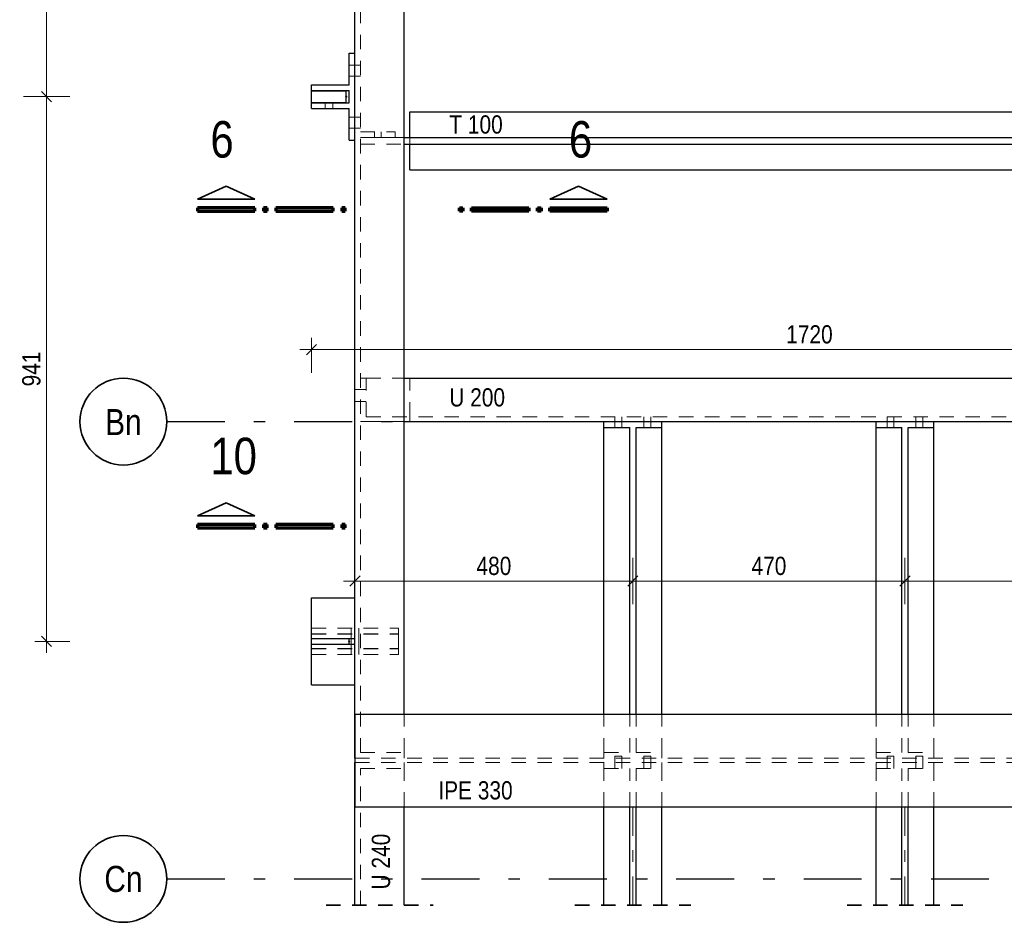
# Model space of a CAD drawing. Header units: millimetres. Extents: x 0 to 96, y -6 to 70.6.
# Tile 54 of 138: x 12.4 to 20.9, y 17.7 to 25.5. Entities that reach past the tile are written whole.
import ezdxf
from ezdxf.enums import TextEntityAlignment as Align

# ---------------------------------------------------------------- set-up
doc = ezdxf.new("R2010")
doc.units = ezdxf.units.MM
for name, pattern in [('DASHDOT', [1, 0.5, -0.25, 0, -0.25]), ('DASHDOTX2', [2, 1, -0.5, 0, -0.5]), ('HIDDEN', [0.375, 0.25, -0.125])]:
    doc.linetypes.add(name, pattern=pattern)
doc.layers.add('Achsen', color=7, linetype='Continuous', lineweight=20)
doc.styles.add('Arial Narrow', font='ARIALN.TTF')
doc.dimstyles.new('Arch_Strakon_dimstyle', dxfattribs={"dimtxt": 15.75, "dimasz": 1, "dimexe": 1.25, "dimexo": 0.0625, "dimgap": 1, "dimtad": 0, "dimdec": 3, "dimzin": 12, "dimdsep": 46, "dimtxsty": 'Arial Narrow', "dimblk": 'Arrowhead_Tick', "dimsah": 1, "dimcen": 0, "dimse1": 1, "dimse2": 1, "dimclrd": 6, "dimclrt": 2, "dimazin": 0, "dimtfac": 1, "dimtdec": 4, "dimtmove": 0, "dimatfit": 3, "dimldrblk": 'NONE', "dimfxl": 1, "dimtvp": 1, "dimtolj": 1, "dimtzin": 0, "dimlwd": 13, "dimarcsym": 2})

# ---------------------------------------------------------------- blocks, each defined once
blk = doc.blocks.new('Arrowhead_Tick')
at = {"color": 0, "linetype": 'Continuous', "lineweight": -2}
for p, q in [((0, 20), (0, -10)), ((-1, 0), (0, 0)), ((10, 0), (0, 0))]:
    blk.add_line(p, q, dxfattribs=at)
at = {"color": 2, "linetype": 'Continuous', "lineweight": 35}
blk.add_line((4.42, 4.42), (-4.42, -4.42), dxfattribs=at)
blk = doc.blocks.new('*D498')
at = {"color": 6, "linetype": 'Continuous', "lineweight": 13}
blk.add_line((15.2605, 20.6309), (17.6405, 20.6309), dxfattribs=at)
at = {"layer": 'Defpoints', "color": 0}
for p in [(17.6505, 20.6309), (15.2505, 17.8304), (17.6505, 17.8304)]:
    blk.add_point(p, dxfattribs=at)
at = {"color": 6, "lineweight": 13, "xscale": 0.01, "yscale": 0.01, "zscale": 0.01}
blk.add_blockref('Arrowhead_Tick', (17.6505, 20.6309), dxfattribs=at)
at = {"color": 6, "lineweight": 13, "xscale": 0.01, "yscale": 0.01, "zscale": 0.01, "rotation": 180}
blk.add_blockref('Arrowhead_Tick', (15.2505, 20.6309), dxfattribs=at)
at = {"color": 2, "lineweight": 0, "insert": (16.4505, 20.7613), "char_height": 0.1575, "attachment_point": 5, "style": 'Arial Narrow'}
blk.add_mtext('\\A1;480', dxfattribs=at)
blk = doc.blocks.new('_None')
blk = doc.blocks.new('*D499')
at = {"color": 6, "linetype": 'Continuous', "lineweight": 13}
blk.add_line((17.6605, 20.6309), (19.9905, 20.6309), dxfattribs=at)
at = {"layer": 'Defpoints', "color": 0}
for p in [(20.0005, 20.6309), (17.6505, 17.8304), (20.0005, 17.8304)]:
    blk.add_point(p, dxfattribs=at)
at = {"color": 6, "lineweight": 13, "xscale": 0.01, "yscale": 0.01, "zscale": 0.01}
blk.add_blockref('Arrowhead_Tick', (20.0005, 20.6309), dxfattribs=at)
at = {"color": 6, "lineweight": 13, "xscale": 0.01, "yscale": 0.01, "zscale": 0.01, "rotation": 180}
blk.add_blockref('Arrowhead_Tick', (17.6505, 20.6309), dxfattribs=at)
at = {"color": 2, "lineweight": 0, "insert": (18.8255, 20.7613), "char_height": 0.1575, "attachment_point": 5, "style": 'Arial Narrow'}
blk.add_mtext('\\A1;470', dxfattribs=at)
blk = doc.blocks.new('*D500')
at = {"color": 6, "linetype": 'Continuous', "lineweight": 13}
blk.add_line((20.0105, 20.6309), (22.1655, 20.6309), dxfattribs=at)
at = {"layer": 'Defpoints', "color": 0}
for p in [(22.1755, 20.6309), (20.0005, 17.8304), (22.1755, 17.8304)]:
    blk.add_point(p, dxfattribs=at)
at = {"color": 6, "lineweight": 13, "xscale": 0.01, "yscale": 0.01, "zscale": 0.01}
blk.add_blockref('Arrowhead_Tick', (22.1755, 20.6309), dxfattribs=at)
at = {"color": 6, "lineweight": 13, "xscale": 0.01, "yscale": 0.01, "zscale": 0.01, "rotation": 180}
blk.add_blockref('Arrowhead_Tick', (20.0005, 20.6309), dxfattribs=at)
at = {"color": 2, "lineweight": 0, "insert": (21.088, 20.7613), "char_height": 0.1575, "attachment_point": 5, "style": 'Arial Narrow'}
blk.add_mtext('\\A1;435', dxfattribs=at)
blk = doc.blocks.new('*D574')
at = {"layer": 'Achsen', "color": 6, "linetype": 'Continuous', "lineweight": 13}
blk.add_line((14.8855, 22.6309), (23.4655, 22.6309), dxfattribs=at)
at = {"layer": 'Defpoints', "color": 0}
for p in [(14.8755, 24.713), (23.4755, 22.6309), (23.4755, 20.958)]:
    blk.add_point(p, dxfattribs=at)
at = {"layer": 'Achsen', "color": 6, "lineweight": 13, "xscale": 0.01, "yscale": 0.01, "zscale": 0.01}
blk.add_blockref('Arrowhead_Tick', (23.4755, 22.6309), dxfattribs=at)
at = {"layer": 'Achsen', "color": 6, "lineweight": 13, "xscale": 0.01, "yscale": 0.01, "zscale": 0.01, "rotation": 180}
blk.add_blockref('Arrowhead_Tick', (14.8755, 22.6309), dxfattribs=at)
at = {"layer": 'Achsen', "color": 2, "lineweight": 0, "insert": (19.1755, 22.7613), "char_height": 0.1575, "attachment_point": 5, "style": 'Arial Narrow'}
blk.add_mtext('\\A1;1720', dxfattribs=at)
blk = doc.blocks.new('*D577')
at = {"layer": 'Achsen', "color": 6, "linetype": 'Continuous', "lineweight": 13}
blk.add_line((12.5867, 20.1205), (12.5867, 24.8055), dxfattribs=at)
at = {"layer": 'Defpoints', "color": 0}
for p in [(12.5867, 24.8155), (15.1755, 24.8155), (15.2005, 20.1105)]:
    blk.add_point(p, dxfattribs=at)
at = {"layer": 'Achsen', "color": 6, "lineweight": 13, "xscale": 0.01, "yscale": 0.01, "zscale": 0.01}
for p, rotation in [((12.5867, 24.8155), 90), ((12.5867, 20.1105), 270)]:
    blk.add_blockref('Arrowhead_Tick', p, dxfattribs=dict(at, rotation=rotation))
at = {"layer": 'Achsen', "color": 2, "lineweight": 0, "insert": (12.4563, 22.463), "char_height": 0.1575, "attachment_point": 5, "rotation": 90, "style": 'Arial Narrow'}
blk.add_mtext('\\A1;941', dxfattribs=at)
blk = doc.blocks.new('*D578')
at = {"layer": 'Achsen', "color": 6, "linetype": 'Continuous', "lineweight": 13}
blk.add_line((12.5867, 24.8255), (12.5867, 29.5143), dxfattribs=at)
at = {"layer": 'Defpoints', "color": 0}
for p in [(12.5867, 29.5243), (14.9092, 29.5243), (15.1755, 24.8155)]:
    blk.add_point(p, dxfattribs=at)
at = {"layer": 'Achsen', "color": 6, "lineweight": 13, "xscale": 0.01, "yscale": 0.01, "zscale": 0.01}
for p, rotation in [((12.5867, 29.5243), 90), ((12.5867, 24.8155), 270)]:
    blk.add_blockref('Arrowhead_Tick', p, dxfattribs=dict(at, rotation=rotation))
at = {"layer": 'Achsen', "color": 2, "lineweight": 0, "insert": (12.4563, 27.1699), "char_height": 0.1575, "attachment_point": 5, "rotation": 90, "style": 'Arial Narrow'}
blk.add_mtext('\\A1;942', dxfattribs=at)

msp = doc.modelspace()

# ---------------------------------------------------------------- linework, layer by layer
at = {"color": 6, "linetype": 'HIDDEN', "lineweight": 13, "ltscale": 0.5}
for p, q in [((15.2979708, 19.1506549), (15.2979708, 29.1354893)), ((15.2004708, 25.0880378), (15.2504708, 25.0880378)), ((15.2504708, 25.0880378), (15.2979708, 25.0880378)), ((15.2004708, 24.9930378), (15.2504708, 24.9930378)), ((15.2504708, 24.9930378), (15.2979708, 24.9930378)), ((14.9928708, 24.7130378), (14.9928708, 24.7630378)), ((15.0580708, 24.7130378), (15.0580708, 24.7630378)), ((15.2004708, 24.6380378), (15.2504708, 24.6380378)), ((15.2504708, 24.6380378), (15.2979708, 24.6380378)), ((15.2004708, 24.5430378), (15.2504708, 24.5430378)), ((15.2504708, 24.5430378), (15.2979708, 24.5430378)), ((15.2979708, 24.5112386), (15.5979708, 24.5112386)), ((15.4181201, 24.4612386), (15.4181198, 24.5112386)), ((15.47812, 24.4612386), (15.4781198, 24.5112386)), ((15.5979708, 24.4612386), (15.5979708, 24.5112386)), ((15.2979708, 24.4612386), (15.4181201, 24.4612386)), ((15.2979708, 24.4062386), (15.6754708, 24.4062386)), ((15.4181201, 24.4612386), (15.4203923, 24.4612386)), ((15.4203923, 24.4612386), (15.4268858, 24.4612386)), ((15.4268858, 24.4612386), (15.4366121, 24.4612386)), ((15.4366121, 24.4612386), (15.4480903, 24.4612386)), ((15.4480903, 24.4612386), (15.4595731, 24.4612386)), ((15.4595731, 24.4612386), (15.4693122, 24.4612386)), ((15.4693122, 24.4612386), (15.475825, 24.4612386)), ((15.475825, 24.4612386), (15.47812, 24.4612386)), ((15.47812, 24.4612386), (15.5979708, 24.4612386)), ((15.5979708, 24.4612386), (15.6754708, 24.4612386)), ((15.7229708, 24.4062386), (15.7229708, 24.4612386)), ((15.2979708, 22.3837386), (15.3479708, 22.3837386)), ((15.3479708, 22.0512386), (15.3479708, 22.3837386)), ((15.3479708, 22.3837386), (15.6754708, 22.3837386)), ((15.7229708, 22.0512386), (15.7229708, 22.3837386)), ((15.2504708, 22.2862349), (15.2979708, 22.2862351)), ((15.2979708, 22.2862351), (15.3479708, 22.2862355)), ((15.2504708, 22.181235), (15.2979708, 22.1812352)), ((15.2979708, 22.1812352), (15.3479708, 22.1812355)), ((15.3479708, 22.0512386), (25.2855215, 22.0512386)), ((15.7229708, 22.0087386), (15.7229708, 22.0512386)), ((17.4954568, 22.0087386), (17.4954566, 22.0512386)), ((17.5554568, 22.0087386), (17.5554566, 22.0512386)), ((17.7454568, 22.0087386), (17.7454566, 22.0512386)), ((17.8054568, 22.0087386), (17.8054566, 22.0512386)), ((19.8454568, 22.0087386), (19.8454566, 22.0512386)), ((19.9054568, 22.0087386), (19.9054566, 22.0512386)), ((20.0954568, 22.0087386), (20.0954566, 22.0512386)), ((20.1554568, 22.0087386), (20.1554566, 22.0512386)), ((15.2979708, 22.0087386), (15.3479708, 22.0087386)), ((15.3479708, 22.0087386), (15.6754708, 22.0087386)), ((17.495457, 21.9587386), (17.4954568, 22.0087386)), ((17.555457, 21.9587386), (17.5554568, 22.0087386)), ((17.745457, 21.9587386), (17.7454568, 22.0087386)), ((17.805457, 21.9587386), (17.8054568, 22.0087386)), ((19.845457, 21.9587386), (19.8454568, 22.0087386)), ((19.905457, 21.9587386), (19.9054568, 22.0087386)), ((20.095457, 21.9587386), (20.0954568, 22.0087386)), ((20.155457, 21.9587386), (20.1554568, 22.0087386)), ((14.8754708, 20.2255378), (15.6254708, 20.2255378)), ((14.8754708, 20.1755378), (15.6254708, 20.1755378)), ((14.8754708, 20.1730378), (15.6254708, 20.1730378)), ((15.2179708, 20.1755378), (15.2179708, 20.2255378)), ((15.2179708, 20.0480378), (15.2179708, 20.1730378)), ((15.2829708, 20.1755378), (15.2829708, 20.2255378)), ((15.2829708, 20.0480378), (15.2829708, 20.1730378)), ((15.6254708, 20.1755378), (15.6254708, 20.2255378)), ((15.6254708, 20.0480378), (15.6254708, 20.1730378)), ((14.8754708, 20.0480378), (15.6254708, 20.0480378)), ((14.8754708, 20.0455378), (15.6254708, 20.0455378)), ((14.8754708, 19.9955378), (15.6254708, 19.9955378)), ((15.2179708, 19.9955378), (15.2179708, 20.0455378)), ((15.2829708, 19.9955378), (15.2829708, 20.0455378)), ((15.6254708, 19.9955378), (15.6254708, 20.0455378)), ((15.6754708, 19.1506549), (15.6754708, 19.4819049)), ((17.4004708, 19.1506549), (17.4004708, 19.4819049)), ((17.6229708, 19.1506549), (17.6229708, 19.4819049)), ((17.6779708, 19.1506549), (17.6779708, 19.4819049)), ((17.9004708, 19.1506549), (17.9004708, 19.4819049)), ((19.7504708, 19.1506549), (19.7504708, 19.4819049)), ((19.9729708, 19.1506549), (19.9729708, 19.4819049)), ((20.0279708, 19.1506549), (20.0279708, 19.4819049)), ((20.2504708, 19.1506549), (20.2504708, 19.4819049)), ((15.2979708, 19.1506549), (15.6754708, 19.1506549)), ((15.6754708, 19.1006549), (15.6754708, 19.1506549)), ((17.4004708, 19.1506549), (17.6229708, 19.1506549)), ((17.4004708, 19.1006549), (17.4004708, 19.1506549)), ((17.6779708, 19.1506549), (17.9004708, 19.1506549)), ((17.9004708, 19.1006549), (17.9004708, 19.1506549)), ((19.7504708, 19.1506549), (19.9729708, 19.1506549)), ((19.7504708, 19.1006549), (19.7504708, 19.1506549)), ((20.0279708, 19.1506549), (20.2504708, 19.1506549)), ((20.2504708, 19.1006549), (20.2504708, 19.1506549)), ((15.2519703, 19.1006549), (22.9262242, 19.1006549)), ((15.2519703, 19.0631549), (22.9262242, 19.0631549)), ((15.6754708, 19.0131549), (15.6754708, 19.0631549)), ((17.4004708, 19.0131549), (17.4004708, 19.0631549)), ((17.4954704, 19.118458), (17.4977654, 19.1184578)), ((17.4954704, 19.1181561), (17.4977426, 19.1181563)), ((17.4954704, 19.1006549), (17.4954704, 19.1181561)), ((17.4954706, 19.0631549), (17.4954704, 19.1006549)), ((17.4954709, 19.0131549), (17.4954706, 19.0631549)), ((17.5042361, 19.1180366), (17.4977426, 19.1180364)), ((17.4977654, 19.1182306), (17.5042782, 19.1182305)), ((17.5042361, 19.1181564), (17.5139624, 19.1181566)), ((17.5042782, 19.1181565), (17.5139624, 19.1181566)), ((17.5139624, 19.1181566), (17.5254406, 19.1181566)), ((17.5254406, 19.1181566), (17.5369234, 19.1181567)), ((17.5369234, 19.1181567), (17.5466625, 19.1181568)), ((17.5369783, 19.1181569), (17.5467046, 19.118157)), ((17.5466625, 19.1182299), (17.5531753, 19.1182298)), ((17.5531981, 19.1180378), (17.5467046, 19.1180376)), ((17.5531754, 19.1184544), (17.5554704, 19.1184542)), ((17.5531981, 19.1181603), (17.5554703, 19.1181604)), ((17.5554704, 19.1006549), (17.5554703, 19.1181564)), ((17.5554706, 19.0631549), (17.5554704, 19.1006549)), ((17.5554708, 19.0131549), (17.5554706, 19.0631549)), ((17.7454704, 19.1184424), (17.7477654, 19.1184422)), ((17.7454704, 19.1181742), (17.7477426, 19.1181744)), ((17.7454704, 19.1006549), (17.7454704, 19.1181561)), ((17.7454706, 19.0631549), (17.7454704, 19.1006549)), ((17.7454709, 19.0131549), (17.7454706, 19.0631549)), ((17.7542361, 19.1180428), (17.7477426, 19.1180426)), ((17.7477654, 19.1182268), (17.7542782, 19.1182267)), ((17.7542361, 19.1181598), (17.7639624, 19.11816)), ((17.7542782, 19.1181583), (17.7639624, 19.1181584)), ((17.7639624, 19.1181584), (17.7754406, 19.1181585)), ((17.7754406, 19.1181585), (17.7869234, 19.1181586)), ((17.7869234, 19.1181586), (17.7966625, 19.1181586)), ((17.7869783, 19.1181603), (17.7967046, 19.1181604)), ((17.7966625, 19.118226), (17.8031753, 19.1182259)), ((17.8031981, 19.118044), (17.7967046, 19.1180438)), ((17.8031754, 19.1184388), (17.8054704, 19.1184386)), ((17.8031981, 19.1181784), (17.8054703, 19.1181786)), ((17.8054704, 19.1006549), (17.8054703, 19.1181564)), ((17.8054706, 19.0631549), (17.8054704, 19.1006549)), ((17.8054708, 19.0131549), (17.8054706, 19.0631549)), ((17.9004708, 19.0131549), (17.9004708, 19.0631549)), ((19.7504708, 19.0131549), (19.7504708, 19.0631549)), ((19.8454704, 19.1183264), (19.8477426, 19.1183265)), ((19.8454704, 19.1183114), (19.8477654, 19.1183112)), ((19.8454704, 19.1006549), (19.8454704, 19.1181561)), ((19.8454706, 19.0631549), (19.8454704, 19.1006549)), ((19.8454709, 19.0131549), (19.8454706, 19.0631549)), ((19.8542361, 19.1180948), (19.8477426, 19.1180947)), ((19.8477654, 19.1181946), (19.8542782, 19.1181945)), ((19.8542361, 19.1181885), (19.8639624, 19.1181887)), ((19.8542782, 19.1181738), (19.8639624, 19.1181739)), ((19.8639624, 19.1181739), (19.8754406, 19.118174)), ((19.8754406, 19.118174), (19.8869234, 19.118174)), ((19.8869234, 19.118174), (19.8966625, 19.1181741)), ((19.8869783, 19.118189), (19.8967046, 19.1181891)), ((19.8966625, 19.1181938), (19.9031753, 19.1181937)), ((19.9031981, 19.1180961), (19.8967046, 19.1180959)), ((19.9031754, 19.1183078), (19.9054703, 19.1183076)), ((19.9031981, 19.1183306), (19.9054703, 19.1183307)), ((19.9054704, 19.1006549), (19.9054703, 19.1181564)), ((19.9054706, 19.0631549), (19.9054704, 19.1006549)), ((19.9054708, 19.0131549), (19.9054706, 19.0631549)), ((20.0954704, 19.1183445), (20.0977426, 19.1183447)), ((20.0954704, 19.1182958), (20.0977654, 19.1182957)), ((20.0954704, 19.1006549), (20.0954704, 19.1181561)), ((20.0954706, 19.0631549), (20.0954704, 19.1006549)), ((20.0954709, 19.0131549), (20.0954706, 19.0631549)), ((20.1042361, 19.118101), (20.0977426, 19.1181009)), ((20.0977654, 19.1181907), (20.1042782, 19.1181906)), ((20.1042361, 19.118192), (20.1139624, 19.1181921)), ((20.1042782, 19.1181756), (20.1139624, 19.1181757)), ((20.1139624, 19.1181757), (20.1254406, 19.1181758)), ((20.1254406, 19.1181758), (20.1369234, 19.1181759)), ((20.1369234, 19.1181759), (20.1466625, 19.118176)), ((20.1369783, 19.1181924), (20.1467046, 19.1181925)), ((20.1466625, 19.11819), (20.1531753, 19.1181899)), ((20.1531981, 19.1181023), (20.1467046, 19.1181021)), ((20.1531754, 19.1182922), (20.1554703, 19.1182921)), ((20.1531981, 19.1183487), (20.1554703, 19.1183488)), ((20.1554704, 19.1006549), (20.1554703, 19.1181564)), ((20.1554706, 19.0631549), (20.1554704, 19.1006549)), ((20.1554708, 19.0131549), (20.1554706, 19.0631549)), ((20.2504708, 19.0131549), (20.2504708, 19.0631549)), ((15.2979708, 19.0131549), (15.6754708, 19.0131549)), ((15.2979708, 17.830412), (15.2979708, 19.0131549)), ((15.6754708, 18.6819049), (15.6754708, 19.0131549)), ((17.4004708, 19.0131549), (17.6229708, 19.0131549)), ((17.4004708, 18.6819049), (17.4004708, 19.0131549)), ((17.6229708, 18.6819049), (17.6229708, 19.0131549)), ((17.6779708, 19.0131549), (17.9004708, 19.0131549)), ((17.6779708, 18.6819049), (17.6779708, 19.0131549)), ((17.9004708, 18.6819049), (17.9004708, 19.0131549)), ((19.7504708, 19.0131549), (19.9729708, 19.0131549)), ((19.7504708, 18.6819049), (19.7504708, 19.0131549)), ((19.9729708, 18.6819049), (19.9729708, 19.0131549)), ((20.0279708, 19.0131549), (20.2504708, 19.0131549)), ((20.0279708, 18.6819049), (20.0279708, 19.0131549)), ((20.2504708, 18.6819049), (20.2504708, 19.0131549))]:
    msp.add_line(p, q, dxfattribs=at)
at = {"color": 2, "linetype": 'Continuous', "lineweight": 35}
for p, q in [((14.1384404, 24.0429102), (13.8909485, 23.930411)), ((14.3859437, 23.930411), (14.1384404, 24.0429102)), ((16.9325634, 23.9304014), (17.1800609, 24.0429007)), ((17.1800609, 24.0429007), (17.4275642, 23.9304014)), ((13.8909485, 23.930411), (14.3859437, 23.930411)), ((17.4275642, 23.9304014), (16.9325634, 23.9304014)), ((14.1384404, 21.3080106), (13.8909485, 21.1955114)), ((14.3859437, 21.1955114), (14.1384404, 21.3080106)), ((13.8909485, 21.1955114), (14.3859437, 21.1955114))]:
    msp.add_line(p, q, dxfattribs=at)
at = {"color": 1, "linetype": 'Continuous', "lineweight": 70}
for p, q in [((14.3859437, 23.8554102), (13.8909485, 23.8554102)), ((13.8909485, 23.8554102), (13.8909485, 23.8254057)), ((13.8909485, 23.8254057), (14.3859437, 23.8254057)), ((14.3859437, 23.8254057), (14.3859437, 23.8554102)), ((14.4909489, 23.8554102), (14.4609425, 23.8554102)), ((14.4609425, 23.8554102), (14.4609425, 23.8254057)), ((14.4609425, 23.8254057), (14.4909489, 23.8254057)), ((14.4909489, 23.8254057), (14.4909489, 23.8554102)), ((15.0609448, 23.8554102), (14.5659497, 23.8554102)), ((14.5659497, 23.8554102), (14.5659497, 23.8254057)), ((14.5659497, 23.8254057), (15.0609448, 23.8254057)), ((15.0609448, 23.8254057), (15.0609448, 23.8554102)), ((15.1659482, 23.8554102), (15.1359437, 23.8554102)), ((15.1359437, 23.8554102), (15.1359437, 23.8254057)), ((15.1359437, 23.8254057), (15.1659482, 23.8254057)), ((15.1659482, 23.8254057), (15.1659482, 23.8554102)), ((16.1525627, 23.8254057), (16.1525627, 23.8554007)), ((16.1525627, 23.8554007), (16.1825634, 23.8554007)), ((16.1825634, 23.8254057), (16.1525627, 23.8254057)), ((16.1825634, 23.8554007), (16.1825634, 23.8254057)), ((16.2575622, 23.8254057), (16.2575622, 23.8554007)), ((16.2575622, 23.8554007), (16.7525631, 23.8554007)), ((16.7525631, 23.8254057), (16.2575622, 23.8254057)), ((16.7525631, 23.8554007), (16.7525631, 23.8254057)), ((16.8275638, 23.8254057), (16.8275638, 23.8554007)), ((16.8275638, 23.8554007), (16.8575626, 23.8554007)), ((16.8575626, 23.8254057), (16.8275638, 23.8254057)), ((16.8575626, 23.8554007), (16.8575626, 23.8254057)), ((16.9325634, 23.8254057), (16.9325634, 23.8554007)), ((16.9325634, 23.8554007), (17.4275642, 23.8554007)), ((17.4275642, 23.8254057), (16.9325634, 23.8254057)), ((17.4275642, 23.8554007), (17.4275642, 23.8254057)), ((14.3859437, 21.1205106), (13.8909485, 21.1205106)), ((13.8909485, 21.1205106), (13.8909485, 21.0905061)), ((13.8909485, 21.0905061), (14.3859437, 21.0905061)), ((14.3859437, 21.0905061), (14.3859437, 21.1205106)), ((14.4909489, 21.1205106), (14.4609425, 21.1205106)), ((14.4609425, 21.1205106), (14.4609425, 21.0905061)), ((14.4609425, 21.0905061), (14.4909489, 21.0905061)), ((14.4909489, 21.0905061), (14.4909489, 21.1205106)), ((15.0609448, 21.1205106), (14.5659497, 21.1205106)), ((14.5659497, 21.1205106), (14.5659497, 21.0905061)), ((14.5659497, 21.0905061), (15.0609448, 21.0905061)), ((15.0609448, 21.0905061), (15.0609448, 21.1205106)), ((15.1659482, 21.1205106), (15.1359437, 21.1205106)), ((15.1359437, 21.1205106), (15.1359437, 21.0905061)), ((15.1359437, 21.0905061), (15.1659482, 21.0905061)), ((15.1659482, 21.0905061), (15.1659482, 21.1205106))]:
    msp.add_line(p, q, dxfattribs=at)
at = {"color": 3, "linetype": 'DASHDOTX2', "lineweight": 25, "ltscale": 0.5}
for p, q in [((13.6257338, 22.0086808), (20.7284308, 22.0086808)), ((13.6257338, 18.0586808), (22.0995671, 18.0586808))]:
    msp.add_line(p, q, dxfattribs=at)
at = {"color": 6, "linetype": 'DASHDOT', "lineweight": 13, "ltscale": 0.5}
for p, q in [((17.6504708, 17.830412), (17.6504708, 18.6819049)), ((20.0004708, 17.830412), (20.0004708, 18.6819049))]:
    msp.add_line(p, q, dxfattribs=at)
at = {"color": 2, "linetype": 'HIDDEN', "lineweight": 35, "ltscale": 0.5}
for p, q in [((15.0004708, 17.830412), (15.9254708, 17.830412)), ((17.1504708, 17.830412), (18.1504708, 17.830412)), ((19.5004708, 17.830412), (20.5004708, 17.830412))]:
    msp.add_line(p, q, dxfattribs=at)
at = {"color": 2, "linetype": 'Continuous', "lineweight": 35}
for centre in [(13.2507338, 22.0086808), (13.2507338, 18.0586808)]:
    msp.add_circle(centre, 0.375, dxfattribs=at)
at = {"layer": 'Achsen', "color": 3, "linetype": 'Continuous', "lineweight": 25}
for p, q in [((15.2504708, 19.1506549), (15.2504708, 29.1829893)), ((15.6754708, 19.4819049), (15.6754708, 28.7579893)), ((15.2004708, 25.1905378), (15.2504708, 25.1905378)), ((15.2004708, 24.9180378), (15.2004708, 25.1905378)), ((14.8754708, 24.9180378), (15.2004708, 24.9180378)), ((14.8754708, 24.8680378), (14.8754708, 24.9180378)), ((14.8754708, 24.8680378), (15.2004708, 24.8680378)), ((14.8754708, 24.8655378), (15.1754708, 24.8655378)), ((14.8754708, 24.7655378), (14.8754708, 24.8655378)), ((15.1754708, 24.7655378), (15.1754708, 24.8655378)), ((15.2004708, 24.7630378), (15.2004708, 24.8680378)), ((14.8754708, 24.7655378), (15.1754708, 24.7655378)), ((14.8754708, 24.7630378), (15.2004708, 24.7630378)), ((14.8754708, 24.7130378), (14.8754708, 24.7630378)), ((14.8754708, 24.7130378), (15.2004708, 24.7130378)), ((15.2004708, 24.4405378), (15.2004708, 24.7130378)), ((15.7229708, 24.6837386), (24.9542715, 24.6837386)), ((15.7229708, 24.4612386), (15.7229708, 24.6837386)), ((15.2004708, 24.4405378), (15.2504708, 24.4405378)), ((15.6754708, 24.4612386), (24.9542715, 24.4612386)), ((15.6754708, 24.4062386), (24.9542715, 24.4062386)), ((15.7229708, 24.1837386), (15.7229708, 24.4062386)), ((15.7229708, 24.1837386), (24.9542715, 24.1837386)), ((15.6754708, 22.3837386), (24.9542715, 22.3837386)), ((15.6754708, 22.0087386), (24.9542715, 22.0087386)), ((17.4004708, 21.9587386), (17.4004708, 22.0087386)), ((17.4004708, 21.9587386), (17.6229708, 21.9587386)), ((17.4004708, 19.4819049), (17.4004708, 21.9587386)), ((17.6229708, 19.4819049), (17.6229708, 21.9587386)), ((17.6779708, 21.9587386), (17.9004708, 21.9587386)), ((17.6779708, 19.4819049), (17.6779708, 21.9587386)), ((17.9004708, 21.9587386), (17.9004708, 22.0087386)), ((17.9004708, 19.4819049), (17.9004708, 21.9587386)), ((19.7504708, 21.9587386), (19.7504708, 22.0087386)), ((19.7504708, 21.9587386), (19.9729708, 21.9587386)), ((19.7504708, 19.4819049), (19.7504708, 21.9587386)), ((19.9729708, 19.4819049), (19.9729708, 21.9587386)), ((20.0279708, 21.9587386), (20.2504708, 21.9587386)), ((20.0279708, 19.4819049), (20.0279708, 21.9587386)), ((20.2504708, 21.9587386), (20.2504708, 22.0087386)), ((20.2504708, 19.4819049), (20.2504708, 21.9587386)), ((14.8754708, 20.4855378), (15.2504708, 20.4855378)), ((14.8754708, 19.7355378), (14.8754708, 20.4855378)), ((14.8754708, 20.1355378), (15.2004708, 20.1355378)), ((14.8754708, 20.0855378), (15.2004708, 20.0855378)), ((15.2004708, 20.1355378), (15.2504708, 20.1355378)), ((15.2004708, 20.0855378), (15.2004708, 20.1355378)), ((15.2004708, 20.0855378), (15.2504708, 20.0855378)), ((14.8754708, 19.7355378), (15.2504708, 19.7355378)), ((15.2519703, 19.4819049), (22.9262242, 19.4819049)), ((15.2519703, 18.6819049), (15.2519703, 19.4819049)), ((15.2504708, 19.1006549), (15.2504708, 19.1506549)), ((15.2504708, 19.1006549), (15.2519703, 19.1006549)), ((15.2504708, 19.0631549), (15.2519703, 19.0631549)), ((15.2504708, 19.0131549), (15.2504708, 19.0631549)), ((15.2504708, 17.830412), (15.2504708, 19.0131549)), ((15.2519703, 18.6819049), (22.9262242, 18.6819049)), ((15.6754708, 17.830412), (15.6754708, 18.6819049)), ((17.4004708, 17.830412), (17.4004708, 18.6819049)), ((17.6229708, 17.830412), (17.6229708, 18.6819049)), ((17.6779708, 17.830412), (17.6779708, 18.6819049)), ((17.9004708, 17.830412), (17.9004708, 18.6819049)), ((19.7504708, 17.830412), (19.7504708, 18.6819049)), ((19.9729708, 17.830412), (19.9729708, 18.6819049)), ((20.0279708, 17.830412), (20.0279708, 18.6819049)), ((20.2504708, 17.830412), (20.2504708, 18.6819049))]:
    msp.add_line(p, q, dxfattribs=at)
at = {"layer": 'Achsen', "color": 9, "linetype": 'Continuous', "lineweight": 0}
for centre in [(15.1754708, 24.8155378), (15.2004708, 20.1105378)]:
    msp.add_circle(centre, 0.00555, dxfattribs=at)

# ---------------------------------------------------------------- texts
at = {"color": 1, "lineweight": 70, "style": 'Arial Narrow'}
for s, p in [('6', (14.0022492, 24.2892274)), ('6', (17.0983145, 24.2892274)), ('10', (14.0022492, 21.5543277))]:
    msp.add_text(s, height=0.315, dxfattribs=at).set_placement(p)
at = {"color": 2, "lineweight": 35, "style": 'Arial Narrow'}
for s, p in [('T 100', (16.0652018, 24.4963486)), ('U 200', (16.0652018, 22.1391339)), ('IPE 330', (15.9703932, 18.7449831))]:
    msp.add_text(s, height=0.1575, dxfattribs=at).set_placement(p)
at = {"color": 4, "lineweight": 50, "style": 'Arial Narrow'}
for s, p in [('Bn', (13.2507338, 22.0045436)), ('Cn', (13.2507338, 18.0586808))]:
    msp.add_text(s, height=0.225, dxfattribs=at).set_placement(p, align=Align.MIDDLE_CENTER)
at = {"color": 2, "lineweight": 35, "style": 'Arial Narrow'}
msp.add_text('U 240', height=0.1575, rotation=90, dxfattribs=at).set_placement((15.5532349, 17.9675519))

# ---------------------------------------------------------------- dimensions: what is measured, and where the dimension line sits
at = {"lineweight": 0}
for base, p1, p2, text, picture, middle in [((17.6504708, 20.6309089), (15.2504708, 17.830412), (17.6504708, 17.830412), '480', '*D498', (16.4504708, 20.6309089)), ((20.0004708, 20.6309089), (17.6504708, 17.830412), (20.0004708, 17.830412), '470', '*D499', (18.8254708, 20.6309089)), ((22.1754708, 20.6309089), (20.0004708, 17.830412), (22.1754708, 17.830412), '435', '*D500', (21.0879708, 20.6309089))]:
    dim = msp.add_linear_dim(base=base, p1=p1, p2=p2, text=text, dimstyle='Arch_Strakon_dimstyle', override={"dimscale": 0.01, "dimtxt": 15.75, "dimasz": 1, "dimgap": 5, "dimtad": 1, "dimjust": 0, "dimtih": 0, "dimtoh": 0, "dimdec": 3, "dimdsep": 46, "dimtxsty": 'Arial Narrow', "dimclrd": 6, "dimclrt": 2, "dimtix": 1, "dimtofl": 255, "dimtmove": 0, "dimatfit": 2, "dimfxl": 0, "dimfxlon": 0, "dimtvp": 31.746032, "dimlwd": 13}, dxfattribs=at)
    dim.commit()
    dim.dimension.update_dxf_attribs({"geometry": picture, "text_midpoint": middle, "dimtype": 160})
at = {"layer": 'Achsen', "lineweight": 0}
for base, p1, p2, text, override, picture, middle in [((12.5866872, 29.5242666), (15.1754708, 24.8155378), (14.9091935, 29.5242666), '942', {"dimscale": 0.01, "dimtxt": 15.75, "dimasz": 1, "dimgap": 5, "dimtad": 1, "dimjust": 0, "dimtih": 0, "dimtoh": 0, "dimdec": 3, "dimdsep": 46, "dimtxsty": 'Arial Narrow', "dimclrd": 6, "dimclrt": 2, "dimtix": 1, "dimtofl": 255, "dimtmove": 0, "dimatfit": 2, "dimfxl": 0, "dimfxlon": 0, "dimtvp": 31.746032, "dimlwd": 13}, '*D578', (12.5866872, 27.1699022)), ((12.5866872, 24.8155378), (15.2004708, 20.1105378), (15.1754708, 24.8155378), '941', {"dimscale": 0.01, "dimtxt": 15.75, "dimasz": 1, "dimgap": 5, "dimtad": 1, "dimjust": 0, "dimtih": 0, "dimtoh": 0, "dimdec": 4, "dimdsep": 46, "dimtxsty": 'Arial Narrow', "dimclrd": 6, "dimclrt": 2, "dimtix": 1, "dimtofl": 255, "dimtmove": 0, "dimatfit": 2, "dimfxl": 0, "dimfxlon": 0, "dimtvp": 31.746032, "dimlwd": 13}, '*D577', (12.5866872, 22.4630378))]:
    dim = msp.add_linear_dim(base=base, p1=p1, p2=p2, angle=90, text=text, dimstyle='Arch_Strakon_dimstyle', override=override, dxfattribs=at)
    dim.commit()
    dim.dimension.update_dxf_attribs({"geometry": picture, "text_midpoint": middle, "dimtype": 160})
dim = msp.add_linear_dim(base=(23.4754708, 22.6309089), p1=(14.8754708, 24.7130378), p2=(23.4754708, 20.9579886), text='1720', dimstyle='Arch_Strakon_dimstyle', override={"dimscale": 0.01, "dimtxt": 15.75, "dimasz": 1, "dimgap": 5, "dimtad": 1, "dimjust": 0, "dimtih": 0, "dimtoh": 0, "dimdec": 4, "dimdsep": 46, "dimtxsty": 'Arial Narrow', "dimclrd": 6, "dimclrt": 2, "dimtix": 1, "dimtofl": 255, "dimtmove": 0, "dimatfit": 2, "dimfxl": 0, "dimfxlon": 0, "dimtvp": 31.746032, "dimlwd": 13}, dxfattribs=at)
dim.commit()
dim.dimension.update_dxf_attribs({"geometry": '*D574', "text_midpoint": (19.1754708, 22.6309089), "dimtype": 160})

doc.saveas('drawing.dxf')
